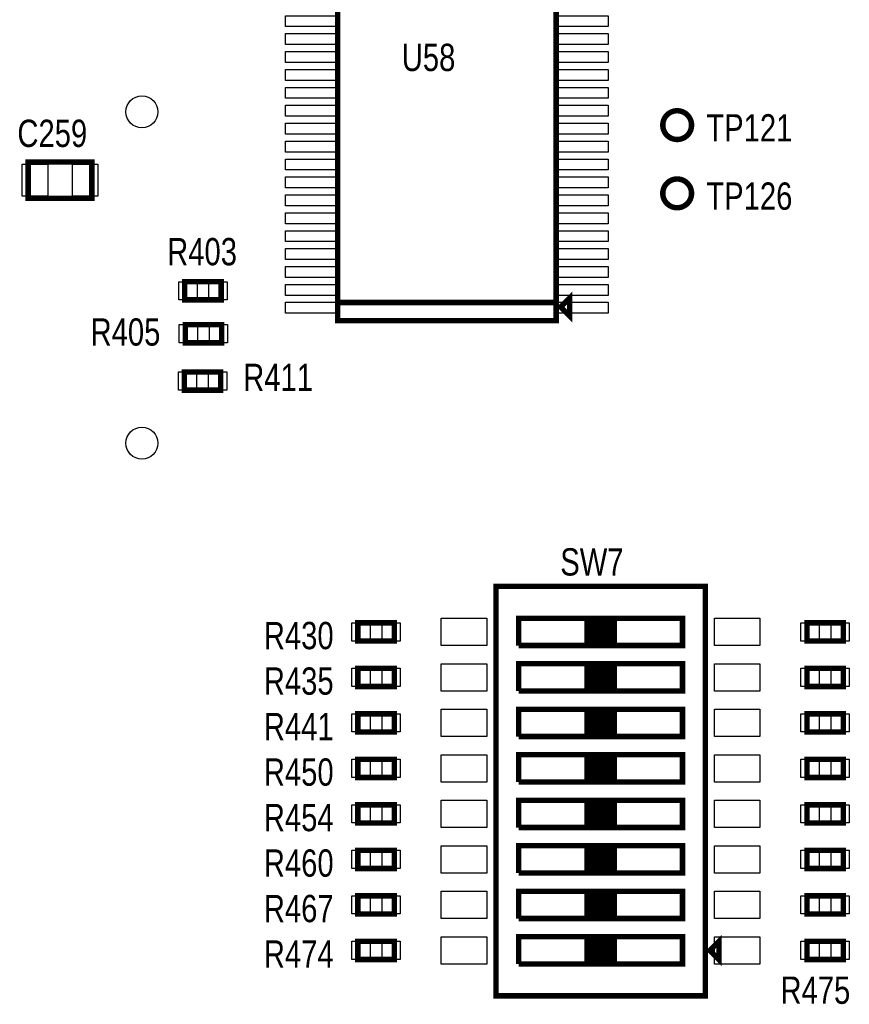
# Model space of a CAD drawing. Extents: x -197 to 9597, y -1478 to 7719.
# Tile 19 of 40: x 1235 to 2146, y 2275 to 3357. Entities that reach past the tile are written whole.
import ezdxf
from ezdxf.enums import TextEntityAlignment as Align

# ---------------------------------------------------------------- set-up
doc = ezdxf.new("R2010")
doc.units = 0
for name, color, linetype in [('PG_ASSEMBLY_TOP', 120, 'CONTINUOUS'), ('PIN_TOP', 140, 'CONTINUOUS'), ('RD_ASSEMBLY_TOP', 120, 'CONTINUOUS')]:
    doc.layers.add(name, color=color, linetype=linetype)

msp = doc.modelspace()

# ---------------------------------------------------------------- linework, layer by layer
at = {"layer": 'PG_ASSEMBLY_TOP', "const_width": 6}
for points in [[(1584.287, 3046.292), (1824.287, 3046.292), (1824.287, 3586.292)], [(1824.287, 3586.292), (1584.287, 3586.292), (1584.287, 3026.292), (1824.287, 3026.292), (1824.287, 3046.292), (1584.287, 3046.292)], [(1314.236, 3200.74), (1244.236, 3200.74), (1244.236, 3160.74), (1314.236, 3160.74), (1314.236, 3200.74)], [(1416.287, 3049.229), (1456.287, 3049.229), (1456.287, 3069.229), (1416.287, 3069.229), (1416.287, 3049.229)], [(1839.287, 3031.292), (1839.287, 3051.292), (1829.287, 3041.292), (1839.287, 3031.292)], [(1456.838, 3022.04), (1416.838, 3022.04), (1416.838, 3002.04), (1456.838, 3002.04), (1456.838, 3022.04)], [(1415.838, 2950.04), (1455.838, 2950.04), (1455.838, 2970.04), (1415.838, 2970.04), (1415.838, 2950.04)], [(1988.177, 2284.359), (1988.177, 2734.359), (1758.177, 2734.359), (1758.177, 2284.359), (1988.177, 2284.359)], [(1606.488, 2674.359), (1646.488, 2674.359), (1646.488, 2694.359), (1606.488, 2694.359), (1606.488, 2674.359)], [(1888.177, 2699.359), (1888.177, 2669.359), (1883.177, 2669.359), (1883.177, 2699.359), (1878.177, 2699.359), (1878.177, 2669.359), (1873.177, 2669.359), (1873.177, 2699.359), (1868.177, 2699.359), (1868.177, 2669.359), (1893.177, 2669.359), (1858.177, 2669.359), (1858.177, 2699.359), (1863.177, 2699.359), (1863.177, 2669.359), (1783.177, 2669.359)], [(1783.177, 2669.359), (1783.177, 2699.359), (1963.177, 2699.359), (1963.177, 2669.359), (1888.177, 2669.359), (1888.177, 2699.359)], [(2139.87, 2694.359), (2099.87, 2694.359), (2099.87, 2674.359), (2139.87, 2674.359), (2139.87, 2694.359)], [(1888.177, 2649.359), (1888.177, 2619.359), (1883.177, 2619.359), (1883.177, 2649.359), (1878.177, 2649.359), (1878.177, 2619.359), (1873.177, 2619.359), (1873.177, 2649.359), (1868.177, 2649.359), (1868.177, 2619.359), (1893.177, 2619.359), (1858.177, 2619.359), (1858.177, 2649.359), (1863.177, 2649.359), (1863.177, 2619.359), (1783.177, 2619.359)], [(1783.177, 2619.359), (1783.177, 2649.359), (1963.177, 2649.359), (1963.177, 2619.359), (1888.177, 2619.359), (1888.177, 2649.359)], [(1606.488, 2624.359), (1646.488, 2624.359), (1646.488, 2644.359), (1606.488, 2644.359), (1606.488, 2624.359)], [(2139.87, 2644.359), (2099.87, 2644.359), (2099.87, 2624.359), (2139.87, 2624.359), (2139.87, 2644.359)], [(1606.488, 2574.359), (1646.488, 2574.359), (1646.488, 2594.359), (1606.488, 2594.359), (1606.488, 2574.359)], [(1888.177, 2599.359), (1888.177, 2569.359), (1883.177, 2569.359), (1883.177, 2599.359), (1878.177, 2599.359), (1878.177, 2569.359), (1873.177, 2569.359), (1873.177, 2599.359), (1868.177, 2599.359), (1868.177, 2569.359), (1893.177, 2569.359), (1858.177, 2569.359), (1858.177, 2599.359), (1863.177, 2599.359), (1863.177, 2569.359), (1783.177, 2569.359)], [(1783.177, 2569.359), (1783.177, 2599.359), (1963.177, 2599.359), (1963.177, 2569.359), (1888.177, 2569.359), (1888.177, 2599.359)], [(2139.87, 2594.359), (2099.87, 2594.359), (2099.87, 2574.359), (2139.87, 2574.359), (2139.87, 2594.359)], [(1606.488, 2524.359), (1646.488, 2524.359), (1646.488, 2544.359), (1606.488, 2544.359), (1606.488, 2524.359)], [(1888.177, 2549.359), (1888.177, 2519.359), (1883.177, 2519.359), (1883.177, 2549.359), (1878.177, 2549.359), (1878.177, 2519.359), (1873.177, 2519.359), (1873.177, 2549.359), (1868.177, 2549.359), (1868.177, 2519.359), (1893.177, 2519.359), (1858.177, 2519.359), (1858.177, 2549.359), (1863.177, 2549.359), (1863.177, 2519.359), (1783.177, 2519.359)], [(1783.177, 2519.359), (1783.177, 2549.359), (1963.177, 2549.359), (1963.177, 2519.359), (1888.177, 2519.359), (1888.177, 2549.359)], [(2139.87, 2544.359), (2099.87, 2544.359), (2099.87, 2524.359), (2139.87, 2524.359), (2139.87, 2544.359)], [(1888.177, 2499.359), (1888.177, 2469.359), (1883.177, 2469.359), (1883.177, 2499.359), (1878.177, 2499.359), (1878.177, 2469.359), (1873.177, 2469.359), (1873.177, 2499.359), (1868.177, 2499.359), (1868.177, 2469.359), (1893.177, 2469.359), (1858.177, 2469.359), (1858.177, 2499.359), (1863.177, 2499.359), (1863.177, 2469.359), (1783.177, 2469.359)], [(1783.177, 2469.359), (1783.177, 2499.359), (1963.177, 2499.359), (1963.177, 2469.359), (1888.177, 2469.359), (1888.177, 2499.359)], [(1606.488, 2474.359), (1646.488, 2474.359), (1646.488, 2494.359), (1606.488, 2494.359), (1606.488, 2474.359)], [(2139.87, 2494.359), (2099.87, 2494.359), (2099.87, 2474.359), (2139.87, 2474.359), (2139.87, 2494.359)], [(1606.488, 2424.359), (1646.488, 2424.359), (1646.488, 2444.359), (1606.488, 2444.359), (1606.488, 2424.359)], [(1888.177, 2449.359), (1888.177, 2419.359), (1883.177, 2419.359), (1883.177, 2449.359), (1878.177, 2449.359), (1878.177, 2419.359), (1873.177, 2419.359), (1873.177, 2449.359), (1868.177, 2449.359), (1868.177, 2419.359), (1893.177, 2419.359), (1858.177, 2419.359), (1858.177, 2449.359), (1863.177, 2449.359), (1863.177, 2419.359), (1783.177, 2419.359)], [(1783.177, 2419.359), (1783.177, 2449.359), (1963.177, 2449.359), (1963.177, 2419.359), (1888.177, 2419.359), (1888.177, 2449.359)], [(2139.87, 2444.359), (2099.87, 2444.359), (2099.87, 2424.359), (2139.87, 2424.359), (2139.87, 2444.359)], [(1888.177, 2399.359), (1888.177, 2369.359), (1883.177, 2369.359), (1883.177, 2399.359), (1878.177, 2399.359), (1878.177, 2369.359), (1873.177, 2369.359), (1873.177, 2399.359), (1868.177, 2399.359), (1868.177, 2369.359), (1893.177, 2369.359), (1858.177, 2369.359), (1858.177, 2399.359), (1863.177, 2399.359), (1863.177, 2369.359), (1783.177, 2369.359)], [(1783.177, 2369.359), (1783.177, 2399.359), (1963.177, 2399.359), (1963.177, 2369.359), (1888.177, 2369.359), (1888.177, 2399.359)], [(1606.488, 2374.362), (1646.488, 2374.362), (1646.488, 2394.362), (1606.488, 2394.362), (1606.488, 2374.362)], [(2139.87, 2394.359), (2099.87, 2394.359), (2099.87, 2374.359), (2139.87, 2374.359), (2139.87, 2394.359)], [(1888.177, 2349.359), (1888.177, 2319.359), (1883.177, 2319.359), (1883.177, 2349.359), (1878.177, 2349.359), (1878.177, 2319.359), (1873.177, 2319.359), (1873.177, 2349.359), (1868.177, 2349.359), (1868.177, 2319.359), (1893.177, 2319.359), (1858.177, 2319.359), (1858.177, 2349.359), (1863.177, 2349.359), (1863.177, 2319.359), (1783.177, 2319.359)], [(1783.177, 2319.359), (1783.177, 2349.359), (1963.177, 2349.359), (1963.177, 2319.359), (1888.177, 2319.359), (1888.177, 2349.359)], [(1993.177, 2334.359), (2003.177, 2324.359), (2003.177, 2344.359), (1993.177, 2334.359)], [(1606.488, 2324.362), (1646.488, 2324.362), (1646.488, 2344.362), (1606.488, 2344.362), (1606.488, 2324.362)], [(2139.87, 2344.362), (2099.87, 2344.362), (2099.87, 2324.362), (2139.87, 2324.362), (2139.87, 2344.362)]]:
    msp.add_lwpolyline(points, dxfattribs=at)
for points in [[(1973.098, 3241.292, 0.999984), (1941.478, 3241.289, 1.000016), (1973.098, 3241.292)], [(1973.098, 3166.292, 0.999984), (1941.478, 3166.289, 1.000016), (1973.098, 3166.292)]]:
    msp.add_lwpolyline(points, format="xyb", dxfattribs=at)
at = {"layer": 'PIN_TOP'}
for points in [[(1586.149, 3349.505), (1527.149, 3349.505), (1527.149, 3361.505), (1586.149, 3361.505)], [(1881.425, 3349.505), (1822.425, 3349.505), (1822.425, 3361.505), (1881.425, 3361.505)], [(1586.149, 3329.82), (1527.149, 3329.82), (1527.149, 3341.82), (1586.149, 3341.82)], [(1881.425, 3329.82), (1822.425, 3329.82), (1822.425, 3341.82), (1881.425, 3341.82)], [(1586.149, 3310.135), (1527.149, 3310.135), (1527.149, 3322.135), (1586.149, 3322.135)], [(1881.425, 3310.135), (1822.425, 3310.135), (1822.425, 3322.135), (1881.425, 3322.135)], [(1586.149, 3290.449), (1527.149, 3290.449), (1527.149, 3302.449), (1586.149, 3302.449)], [(1881.425, 3290.449), (1822.425, 3290.449), (1822.425, 3302.449), (1881.425, 3302.449)], [(1586.149, 3270.764), (1527.149, 3270.764), (1527.149, 3282.764), (1586.149, 3282.764)], [(1881.425, 3270.764), (1822.425, 3270.764), (1822.425, 3282.764), (1881.425, 3282.764)], [(1586.149, 3251.079), (1527.149, 3251.079), (1527.149, 3263.079), (1586.149, 3263.079)], [(1881.425, 3251.079), (1822.425, 3251.079), (1822.425, 3263.079), (1881.425, 3263.079)], [(1586.149, 3231.394), (1527.149, 3231.394), (1527.149, 3243.394), (1586.149, 3243.394)], [(1881.425, 3231.394), (1822.425, 3231.394), (1822.425, 3243.394), (1881.425, 3243.394)], [(1586.149, 3211.709), (1527.149, 3211.709), (1527.149, 3223.709), (1586.149, 3223.709)], [(1881.425, 3211.709), (1822.425, 3211.709), (1822.425, 3223.709), (1881.425, 3223.709)], [(1586.149, 3192.024), (1527.149, 3192.024), (1527.149, 3204.024), (1586.149, 3204.024)], [(1881.425, 3192.024), (1822.425, 3192.024), (1822.425, 3204.024), (1881.425, 3204.024)], [(1265.677, 3198.24), (1265.677, 3163.24), (1237.677, 3163.24), (1237.677, 3198.24)], [(1320.795, 3198.24), (1320.795, 3163.24), (1292.795, 3163.24), (1292.795, 3198.24)], [(1586.149, 3172.339), (1527.149, 3172.339), (1527.149, 3184.339), (1586.149, 3184.339)], [(1881.425, 3172.339), (1822.425, 3172.339), (1822.425, 3184.339), (1881.425, 3184.339)], [(1586.149, 3152.654), (1527.149, 3152.654), (1527.149, 3164.654), (1586.149, 3164.654)], [(1881.425, 3152.654), (1822.425, 3152.654), (1822.425, 3164.654), (1881.425, 3164.654)], [(1586.149, 3132.969), (1527.149, 3132.969), (1527.149, 3144.969), (1586.149, 3144.969)], [(1881.425, 3132.969), (1822.425, 3132.969), (1822.425, 3144.969), (1881.425, 3144.969)], [(1586.149, 3113.284), (1527.149, 3113.284), (1527.149, 3125.284), (1586.149, 3125.284)], [(1881.425, 3113.284), (1822.425, 3113.284), (1822.425, 3125.284), (1881.425, 3125.284)], [(1586.149, 3093.599), (1527.149, 3093.599), (1527.149, 3105.599), (1586.149, 3105.599)], [(1881.425, 3093.599), (1822.425, 3093.599), (1822.425, 3105.599), (1881.425, 3105.599)], [(1586.149, 3073.914), (1527.149, 3073.914), (1527.149, 3085.914), (1586.149, 3085.914)], [(1881.425, 3073.914), (1822.425, 3073.914), (1822.425, 3085.914), (1881.425, 3085.914)], [(1409.752, 3049.229), (1409.752, 3069.229), (1429.752, 3069.229), (1429.752, 3049.229)], [(1442.822, 3049.229), (1442.822, 3069.229), (1462.822, 3069.229), (1462.822, 3049.229)], [(1586.149, 3054.229), (1527.149, 3054.229), (1527.149, 3066.229), (1586.149, 3066.229)], [(1881.425, 3054.229), (1822.425, 3054.229), (1822.425, 3066.229), (1881.425, 3066.229)], [(1586.149, 3034.544), (1527.149, 3034.544), (1527.149, 3046.544), (1586.149, 3046.544)], [(1881.425, 3034.544), (1822.425, 3034.544), (1822.425, 3046.544), (1881.425, 3046.544)], [(1430.303, 3022.04), (1430.303, 3002.04), (1410.303, 3002.04), (1410.303, 3022.04)], [(1463.373, 3022.04), (1463.373, 3002.04), (1443.373, 3002.04), (1443.373, 3022.04)], [(1409.303, 2950.04), (1409.303, 2970.04), (1429.303, 2970.04), (1429.303, 2950.04)], [(1442.373, 2950.04), (1442.373, 2970.04), (1462.373, 2970.04), (1462.373, 2950.04)], [(1599.953, 2674.359), (1599.953, 2694.359), (1619.953, 2694.359), (1619.953, 2674.359)], [(1633.023, 2674.359), (1633.023, 2694.359), (1653.023, 2694.359), (1653.023, 2674.359)], [(1748.177, 2669.359), (1698.177, 2669.359), (1698.177, 2699.359), (1748.177, 2699.359)], [(2048.177, 2669.359), (1998.177, 2669.359), (1998.177, 2699.359), (2048.177, 2699.359)], [(2113.335, 2694.359), (2113.335, 2674.359), (2093.335, 2674.359), (2093.335, 2694.359)], [(2146.405, 2694.359), (2146.405, 2674.359), (2126.405, 2674.359), (2126.405, 2694.359)], [(1599.953, 2624.359), (1599.953, 2644.359), (1619.953, 2644.359), (1619.953, 2624.359)], [(1633.023, 2624.359), (1633.023, 2644.359), (1653.023, 2644.359), (1653.023, 2624.359)], [(1748.177, 2619.359), (1698.177, 2619.359), (1698.177, 2649.359), (1748.177, 2649.359)], [(2048.177, 2619.359), (1998.177, 2619.359), (1998.177, 2649.359), (2048.177, 2649.359)], [(2113.335, 2644.359), (2113.335, 2624.359), (2093.335, 2624.359), (2093.335, 2644.359)], [(2146.405, 2644.359), (2146.405, 2624.359), (2126.405, 2624.359), (2126.405, 2644.359)], [(1748.177, 2569.359), (1698.177, 2569.359), (1698.177, 2599.359), (1748.177, 2599.359)], [(2048.177, 2569.359), (1998.177, 2569.359), (1998.177, 2599.359), (2048.177, 2599.359)], [(1599.953, 2574.359), (1599.953, 2594.359), (1619.953, 2594.359), (1619.953, 2574.359)], [(1633.023, 2574.359), (1633.023, 2594.359), (1653.023, 2594.359), (1653.023, 2574.359)], [(2113.335, 2594.359), (2113.335, 2574.359), (2093.335, 2574.359), (2093.335, 2594.359)], [(2146.405, 2594.359), (2146.405, 2574.359), (2126.405, 2574.359), (2126.405, 2594.359)], [(1599.953, 2524.359), (1599.953, 2544.359), (1619.953, 2544.359), (1619.953, 2524.359)], [(1633.023, 2524.359), (1633.023, 2544.359), (1653.023, 2544.359), (1653.023, 2524.359)], [(1748.177, 2519.359), (1698.177, 2519.359), (1698.177, 2549.359), (1748.177, 2549.359)], [(2048.177, 2519.359), (1998.177, 2519.359), (1998.177, 2549.359), (2048.177, 2549.359)], [(2113.335, 2544.359), (2113.335, 2524.359), (2093.335, 2524.359), (2093.335, 2544.359)], [(2146.405, 2544.359), (2146.405, 2524.359), (2126.405, 2524.359), (2126.405, 2544.359)], [(1599.953, 2474.359), (1599.953, 2494.359), (1619.953, 2494.359), (1619.953, 2474.359)], [(1633.023, 2474.359), (1633.023, 2494.359), (1653.023, 2494.359), (1653.023, 2474.359)], [(1748.177, 2469.359), (1698.177, 2469.359), (1698.177, 2499.359), (1748.177, 2499.359)], [(2048.177, 2469.359), (1998.177, 2469.359), (1998.177, 2499.359), (2048.177, 2499.359)], [(2113.335, 2494.359), (2113.335, 2474.359), (2093.335, 2474.359), (2093.335, 2494.359)], [(2146.405, 2494.359), (2146.405, 2474.359), (2126.405, 2474.359), (2126.405, 2494.359)], [(1748.177, 2419.359), (1698.177, 2419.359), (1698.177, 2449.359), (1748.177, 2449.359)], [(2048.177, 2419.359), (1998.177, 2419.359), (1998.177, 2449.359), (2048.177, 2449.359)], [(1599.953, 2424.359), (1599.953, 2444.359), (1619.953, 2444.359), (1619.953, 2424.359)], [(1633.023, 2424.359), (1633.023, 2444.359), (1653.023, 2444.359), (1653.023, 2424.359)], [(2113.335, 2444.359), (2113.335, 2424.359), (2093.335, 2424.359), (2093.335, 2444.359)], [(2146.405, 2444.359), (2146.405, 2424.359), (2126.405, 2424.359), (2126.405, 2444.359)], [(1599.953, 2374.362), (1599.953, 2394.362), (1619.953, 2394.362), (1619.953, 2374.362)], [(1633.023, 2374.362), (1633.023, 2394.362), (1653.023, 2394.362), (1653.023, 2374.362)], [(1748.177, 2369.359), (1698.177, 2369.359), (1698.177, 2399.359), (1748.177, 2399.359)], [(2048.177, 2369.359), (1998.177, 2369.359), (1998.177, 2399.359), (2048.177, 2399.359)], [(2113.335, 2394.359), (2113.335, 2374.359), (2093.335, 2374.359), (2093.335, 2394.359)], [(2146.405, 2394.359), (2146.405, 2374.359), (2126.405, 2374.359), (2126.405, 2394.359)], [(1748.177, 2319.359), (1698.177, 2319.359), (1698.177, 2349.359), (1748.177, 2349.359)], [(2048.177, 2319.359), (1998.177, 2319.359), (1998.177, 2349.359), (2048.177, 2349.359)], [(1599.953, 2324.362), (1599.953, 2344.362), (1619.953, 2344.362), (1619.953, 2324.362)], [(1633.023, 2324.362), (1633.023, 2344.362), (1653.023, 2344.362), (1653.023, 2324.362)], [(2113.335, 2344.362), (2113.335, 2324.362), (2093.335, 2324.362), (2093.335, 2344.362)], [(2146.405, 2344.362), (2146.405, 2324.362), (2126.405, 2324.362), (2126.405, 2344.362)]]:
    msp.add_lwpolyline(points, close=True, dxfattribs=at)
for centre, radius in [((1369.204, 3255.854), 17.5), ((1957.287, 3241.292), 15), ((1957.287, 3166.292), 15), ((1369.204, 2891.775), 17.5)]:
    msp.add_circle(centre, radius, dxfattribs=at)

# ---------------------------------------------------------------- texts
at = {"layer": 'RD_ASSEMBLY_TOP', "width": 0.8}
for s, p in [('U58', (1654.689, 3300.709)), ('TP121', (1989.287, 3223.292)), ('TP126', (1989.287, 3148.292)), ('SW7', (1828.846, 2746.311))]:
    msp.add_text(s, height=30, dxfattribs=at).set_placement(p)
for s, p in [('C259', (1270.74, 3217.26)), ('R403', (1435.287, 3087.229)), ('R405', (1351.137, 2998.961)), ('R411', (1518.838, 2949.04)), ('R430', (1541.488, 2665.359)), ('R435', (1541.488, 2615.359)), ('R441', (1541.488, 2565.359)), ('R450', (1541.488, 2515.359)), ('R454', (1541.488, 2465.359)), ('R460', (1541.488, 2415.359)), ('R467', (1541.488, 2365.362)), ('R474', (1541.488, 2315.362)), ('R475', (2109.106, 2275.638))]:
    msp.add_text(s, height=30, dxfattribs=at).set_placement(p, align=Align.CENTER)

doc.saveas('drawing.dxf')
